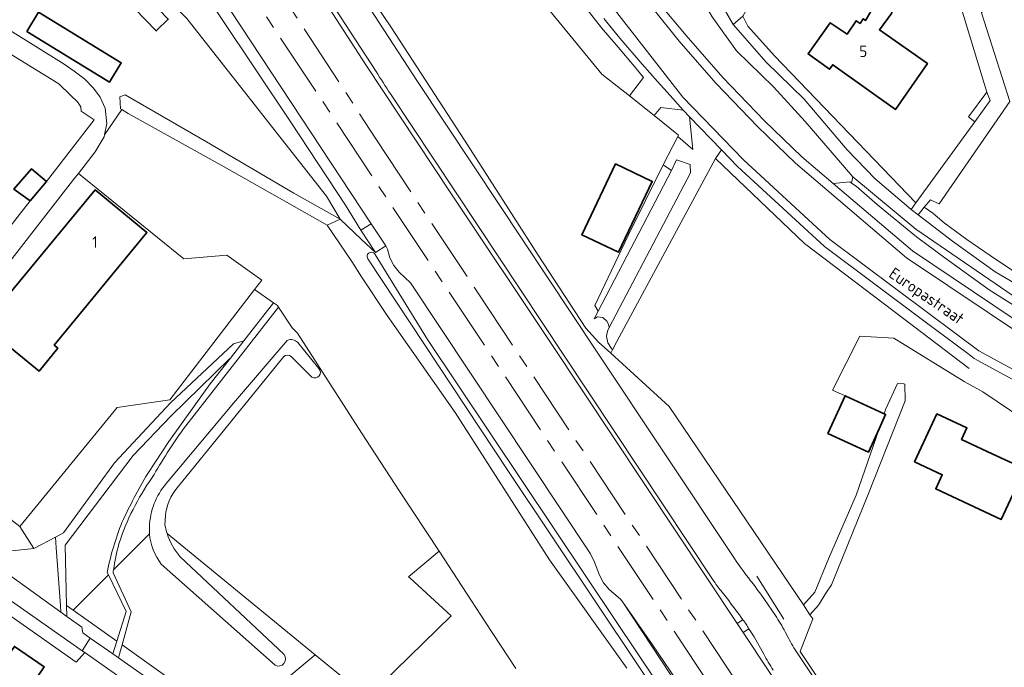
# Model space of a CAD drawing. Header units: metres. Extents: x 245598 to 248629, y 478632 to 481821.
# Tile 53 of 122: x 247946 to 248101, y 479524 to 479626. Entities that reach past the tile are written whole.
import ezdxf
from ezdxf.enums import TextEntityAlignment as Align

# ---------------------------------------------------------------- set-up
doc = ezdxf.new("R2010")
doc.units = ezdxf.units.M
doc.linetypes.add('AM-AS', pattern=[16, 10, -2, 2, -2])
doc.linetypes.add('IE-TERREINAFSCHEIDING', pattern=[10, 8, -2])
for name, color, linetype, lineweight in [('B-XX-AM-AS_SPOOR-G', 10, 'AM-AS', 18), ('B-XX-GR-GRAS-GV', 60, 'Continuous', 13), ('B-XX-GR-GROENVOORZIENING-GV', 80, 'Continuous', 18), ('B-XX-GR-HOUTWAL-GV', 40, 'Continuous', 13), ('B-XX-IE-TERREINAFSCHEIDING-G', 210, 'IE-TERREINAFSCHEIDING', 18), ('B-XX-IE-TERREINAFSCHEIDING_KUNSTMATIG_HEKWERK-G', 20, 'IE-TERREINAFSCHEIDING-KUNSTMATIG', 18), ('B-XX-KW-KUNSTWERK_GELUIDSWERING_SCHERM-G', 170, 'Continuous', 18), ('B-XX-OG-BEBOUWING-GV', 7, 'Continuous', 35), ('B-XX-OG-BEBOUWING-T18', 10, 'Continuous', 18), ('B-XX-OG-TERREIN_ERF-GV', 7, 'Continuous', 18), ('B-XX-OG-TOPOGRAFIE-T18', 10, 'Continuous', 18), ('B-XX-OG-WATER-GV', 130, 'Continuous', 18), ('B-XX-OG-WATER_GREPPEL-GV', 160, 'Continuous', 18), ('B-XX-OG-WATER_SLOOT-GV', 120, 'Continuous', 18), ('B-XX-VH-ONVERHARD-GV', 252, 'Continuous', 18), ('B-XX-VH-VERHARDING_GESLOTEN-GV', 252, 'Continuous', 18), ('B-XX-VH-VERHARDING_HALFVERHARDING-GV', 252, 'Continuous', 18), ('B-XX-VH-VERHARDING_OPEN-GV', 252, 'Continuous', 18)]:
    doc.layers.add(name, color=color, linetype=linetype, lineweight=lineweight)
doc.styles.add('NLCS-ISO-M-T18', font='NLCS-ISO.ttf', dxfattribs={"height": 1.8})
doc.linetypes.add('IE-TERREINAFSCHEIDING-KUNSTMATIG', pattern='A,4,[82,NLCS.SHX,S=0.75,R=90,X=0,Y=0],4,-2', length=10)

msp = doc.modelspace()

# ---------------------------------------------------------------- linework, layer by layer
at = {"layer": 'B-XX-AM-AS_SPOOR-G'}
for points in [[(247982.206, 479637.963), (248002.242, 479607.233), (248018.234, 479583.088), (248111.367, 479443.269), (248125.778, 479421.332), (248144.154, 479393.036), (248160.607, 479367.446), (248302.791, 479144.248), (248309.629, 479133.751), (248345.587, 479076.992), (248356.86, 479059.661), (248376.852, 479028.25), (248385.873, 479013.774), (248398.336, 478994.34), (248409.514, 478976.658), (248435.214, 478936.397), (248449.152, 478914.389), (248597.916, 478680.954), (248613.901, 478655.935), (248624.783, 478639.133), (248628.89, 478632.663)], [(247978.378, 479636.399), (248122.834, 479418.963), (248138.374, 479395.136), (248154.598, 479369.91), (248236.166, 479241.776), (248243.767, 479229.684), (248317.505, 479114.084), (248323.994, 479103.693), (248330.755, 479093.256), (248340.035, 479078.456), (248348.907, 479065.021), (248377.702, 479019.819), (248382.844, 479011.564), (248415.285, 478960.593), (248547.204, 478753.636), (248572.796, 478713.319), (248579.717, 478702.706), (248584.251, 478695.508), (248592.34, 478683.067), (248608.368, 478657.495), (248614.319, 478648.467), (248620.705, 478638.198), (248624.905, 478631.804)]]:
    msp.add_lwpolyline(points, dxfattribs=at)
at = {"layer": 'B-XX-GR-GRAS-GV'}
msp.add_lwpolyline([(247999.853, 479592.864), (248001.527, 479593.876), (247974.67, 479634.528), (247974.275, 479635.078), (247972.998, 479636.261), (247972.215, 479637.197), (247971.573, 479638.426), (247971.072, 479639.738), (247970.499, 479640.666), (247963.657, 479650.937), (247961.689, 479652.927), (247962.299, 479650.262), (247963.422, 479648.63), (247972.319, 479634.63), (247988.844, 479609.856), (247997.451, 479596.785)], close=True, dxfattribs=at)
at = {"layer": 'B-XX-GR-GROENVOORZIENING-GV'}
for points in [[(247958.867, 479691.003), (247955.688, 479686.995), (247956.587, 479686.884), (247956.977, 479687.415), (247956.998, 479687.443), (247957.864, 479688.621), (247961.781, 479693.83), (247966.743, 479688.229), (247966.699, 479685.751), (247960.847, 479681.696), (247961.676, 479680.359), (247977.082, 479655.326), (248000.666, 479618.887), (248014.035, 479598.666), (248029.971, 479574.887), (248059.149, 479530.967), (248060.048, 479531.571)], [(247975.154, 479668.468), (247980.962, 479659.078), (247982.031, 479657.39), (247987.491, 479649.019), (247994.47, 479638.299), (248008.803, 479616.269), (248017.626, 479602.991), (248037.008, 479573.817), (248058.694, 479541.183)], [(248002.282, 479617.84), (247978.833, 479653.808)], [(248117.436, 479453.03), (248119.629, 479451.864), (248117.539, 479455), (248111.135, 479464.607), (248110.761, 479465.185), (248110.209, 479464.517), (248070.546, 479524.379), (248069.032, 479526.555), (248071.036, 479531.713), (248070.6, 479532.357), (248069.557, 479533.9), (248048.436, 479565.135), (248039.224, 479573.498), (248037.295, 479575.249), (248035.316, 479577.46), (248027.797, 479588.95), (248016.281, 479606.87), (248004.622, 479624.831), (247987.688, 479649.836)], [(248055.363, 479537.778), (248031.847, 479573.172), (248004.54, 479614.314)], [(248041.756, 479523.978), (248029.6, 479541.022), (248014.756, 479564.156), (248004, 479579.422), (248000, 479585.529), (247998.433, 479587.922), (247994.6, 479593.633), (247978.34, 479602.8), (247963.24, 479611.24), (247962.261, 479611.827), (247959.502, 479607.839), (247959.44, 479607.56), (247958.06, 479605.2), (247955.395, 479601.785), (247971.978, 479588.339), (247978.782, 479588.905), (247984.274, 479585.004), (247983.146, 479583.535), (247986.136, 479581.433), (247986.767, 479580.989), (247986.937, 479580.731), (247989.078, 479577.478), (247989.9, 479576.66), (248000, 479560.99), (248005.978, 479551.822), (248012.209, 479542.335), (248019.478, 479531.267), (248024.284, 479523.901)], [(248095.671, 479571.108), (248086.882, 479577.767), (248069.721, 479590.76), (248055.746, 479604.122), (248040.194, 479575.322), (248039.51, 479574.055)], [(248103.922, 479585.556), (248099, 479588.878), (248095.278, 479591.378), (248091.722, 479594.033), (248089.956, 479595.533), (248088.589, 479596.456), (248087.622, 479595.278), (248093.022, 479591.122), (248099.767, 479586.289), (248104.322, 479583.611)], [(247969.367, 479545.128), (247992.691, 479526.063), (248000.928, 479519.33), (248014.108, 479532.204), (248007.589, 479538.151), (248007.398, 479538.325), (248012.209, 479542.335), (248005.978, 479551.822), (248000, 479560.99), (247989.9, 479576.66), (247989.078, 479577.478), (247986.937, 479580.731), (247971.948, 479561.583)], [(248039.51, 479574.055), (248039.224, 479573.498), (248048.436, 479565.135), (248069.557, 479533.9), (248071.356, 479535.889), (248073.522, 479541.133), (248077.9, 479551.178), (248081.475, 479561.604), (248079.796, 479557.947), (248073.42, 479560.882), (248076.15, 479566.812), (248074.143, 479567.713), (248078.437, 479576.176), (248083.825, 479575.891), (248094.879, 479569.068)], [(247988.298, 479575.523), (247979.802, 479565.653), (247969.551, 479553.348)], [(247969.551, 479553.348), (247979.802, 479565.653), (247988.298, 479575.523)], [(247993.262, 479571.089), (247989.939, 479575.194)], [(247989.939, 479575.194), (247993.262, 479571.089)], [(247966.325, 479554.555), (247969.628, 479559.635), (247976.16, 479568.661), (247979.351, 479572.746), (247979.211, 479572.615), (247969.934, 479563.596), (247964.048, 479557.416), (247953.306, 479543.289), (247953.546, 479533.819), (247954.576, 479533.086), (247960.123, 479538.633), (247959.937, 479539.02)], [(247970.98, 479552.347), (247987.757, 479572.994)], [(247987.757, 479572.994), (247970.98, 479552.347)], [(247988.896, 479572.994), (247992.16, 479569.742)], [(247992.16, 479569.742), (247988.896, 479572.994)], [(247969.038, 479546.489), (247969.108, 479547.924)], [(247969.108, 479547.924), (247969.038, 479546.489)], [(247960.929, 479539.439), (247966.599, 479545.108)], [(247966.599, 479545.108), (247960.929, 479539.439)], [(247979.686, 479515.22), (247992.691, 479526.063), (247969.367, 479545.128)], [(248024.284, 479523.901), (248019.478, 479531.267), (248012.209, 479542.335), (248007.398, 479538.325), (248007.589, 479538.151), (248014.108, 479532.204), (248000.928, 479519.33), (247992.691, 479526.063), (247979.686, 479515.22)], [(247968.448, 479540.338), (247986.364, 479524.406)], [(247986.364, 479524.406), (247968.448, 479540.338)], [(247987.767, 479526.135), (247971.439, 479541.469)], [(247971.439, 479541.469), (247987.767, 479526.135)], [(247960.859, 479538.948), (247963.736, 479532.81), (247962.28, 479527.605), (247979.686, 479515.22)], [(248060.902, 479538.16), (248061.236, 479537.717)], [(248057.807, 479534.578), (248056.545, 479536.146)], [(248062.84, 479535.602), (248064.009, 479533.904), (248065.153, 479532.249)], [(248060.985, 479530.143), (248060.071, 479529.58)], [(248060.071, 479529.58), (248075.828, 479505.861), (248113.418, 479449.472), (248126.875, 479428.982), (248160.338, 479377.22), (248162.021, 479378.333), (248158.219, 479384.034)], [(248066.701, 479529.655), (248067.151, 479528.767)], [(248063.328, 479526.148), (248061.814, 479528.868)], [(248068.668, 479526.188), (248102.254, 479475.839), (248116.883, 479453.861), (248117.436, 479453.03)]]:
    msp.add_lwpolyline(points, dxfattribs=at)
for points in [[(248058.733, 479633.978), (248057.278, 479632.378), (248055.767, 479629.989), (248058.522, 479625.211), (248060.033, 479626.511), (248071.333, 479646.456), (248085.378, 479670.011), (248093.678, 479682.6), (248091.167, 479684.378), (248091.156, 479684.389), (248088.012, 479678.294), (248079.783, 479666.286), (248073.821, 479662.003), (248072.468, 479653.909), (248059.475, 479633.034)], [(248042.187, 479613.998), (248044.412, 479616.901), (248042.955, 479618.603), (248040.374, 479621.638), (248037.79, 479624.682), (248035.307, 479627.83), (248031.667, 479632.625), (248030.777, 479633.775), (248030.125, 479634.573), (248029.537, 479635.342), (248028.305, 479636.98), (248026.538, 479639.42), (248024.797, 479641.871), (248022.653, 479645.182), (248020.465, 479648.802), (248021.799, 479641.042), (248022.685, 479636.975), (248028.201, 479629.134), (248037.843, 479617.396)], [(248074.256, 479600.2), (248076.856, 479600.467), (248077.156, 479600.256), (248077.333, 479601.233), (248069.856, 479609.933), (248064.878, 479615.422), (248059.022, 479621.067), (248055.2, 479626.422), (248052.267, 479631.5), (248047.089, 479628.489), (248046.969, 479628.419), (248051.122, 479623.489), (248056.878, 479616.889), (248063.456, 479610.078), (248069.322, 479604.389)], [(248086.522, 479596.111), (248087.289, 479597.167), (248065.022, 479620.311), (248060.8, 479624.956), (248060.033, 479626.511), (248058.522, 479625.211), (248063.678, 479619.278), (248069.678, 479613.489), (248076.433, 479605.511), (248080.856, 479600.922)], [(248046.078, 479610.908), (248049.889, 479607.789), (248049.793, 479607.604), (248052.13, 479605.563), (248051.641, 479610.697), (248050.672, 479611.7), (248050.617, 479611.762), (248047.1, 479612.159)], [(248047.466, 479603.145), (248048.799, 479602.254), (248049.589, 479603.933), (248051.733, 479603.189), (248051.767, 479601.867), (248038.994, 479577.546), (248038.744, 479576.994), (248038.536, 479576.195), (248038.791, 479575.114), (248039.356, 479574.227), (248039.51, 479574.055), (248040.194, 479575.322), (248055.746, 479604.122), (248056.662, 479605.496), (248051.641, 479610.697), (248052.13, 479605.563), (248049.793, 479607.604)], [(248037.248, 479580.128), (248048.799, 479602.254), (248047.466, 479603.145), (248041.997, 479591.998), (248036.698, 479581.031)], [(248077.156, 479600.256), (248077.867, 479599.767), (248081.233, 479596.867), (248087.356, 479591.789), (248091.822, 479588.5), (248098.833, 479583.467), (248103.633, 479580.422), (248104.939, 479579.633), (248105.423, 479580.57), (248087.277, 479593.023), (248077.333, 479601.233)], [(247981.471, 479575.46), (247986.136, 479581.433), (247983.146, 479583.535), (247969.822, 479566.173), (247961.495, 479564.977), (247946.16, 479546.26), (247948.4, 479542.8), (247951.775, 479544.575), (247953.04, 479545.24), (247961.1, 479556.26), (247969.9, 479565.7), (247979.84, 479574.96)], [(247935.9, 479554.23), (247933.08, 479546.81), (247939.93, 479541.9), (247948.4, 479542.8), (247946.16, 479546.26)], [(247948.4, 479542.8), (247939.93, 479541.9), (247952.647, 479532.777), (247952.566, 479533.807), (247951.9, 479542.877), (247951.775, 479544.575)], [(247961.432, 479528.208), (247962.897, 479532.859), (247960.123, 479538.633), (247954.576, 479533.086)], [(247960.801, 479526.205), (247961.432, 479528.208), (247954.576, 479533.086), (247953.546, 479533.819), (247953.59, 479532.1), (247955.96, 479530.4), (247956.1, 479529.5), (247957.28, 479528.68)], [(247962.28, 479527.605), (247962.031, 479526.715), (247961.71, 479525.567), (247984.327, 479509.672), (247985.453, 479511.116), (247983.337, 479512.618), (247982.463, 479513.239), (247979.686, 479515.22)]]:
    msp.add_lwpolyline(points, close=True, dxfattribs=at)
for points in [[(248004.54, 479614.314, -0.0086098), (248002.282, 479617.84)], [(247989.939, 479575.194, 0.3152103), (247988.298, 479575.523)], [(247988.298, 479575.523, -0.3152103), (247989.939, 479575.194)], [(247987.757, 479572.994, -0.3599651), (247988.896, 479572.994)], [(247988.896, 479572.994, 0.3599651), (247987.757, 479572.994)], [(247992.16, 479569.742, 0.8755655), (247993.262, 479571.089)], [(247993.262, 479571.089, -0.8755655), (247992.16, 479569.742)], [(247971.948, 479561.583, 0.0236168), (247967.03, 479553.941)], [(247962.266, 479546.889, -0.0282704), (247966.325, 479554.555)], [(247967.03, 479553.941, 0.0774225), (247961.781, 479543.488)], [(247969.551, 479553.348, 0.1699481), (247966.617, 479546.681)], [(247966.617, 479546.681, -0.1699481), (247969.551, 479553.348)], [(247969.108, 479547.924, -0.1611108), (247970.98, 479552.347)], [(247970.98, 479552.347, 0.1611108), (247969.108, 479547.924)], [(247959.937, 479539.02, -0.0468163), (247962.266, 479546.889)], [(247966.617, 479546.681, 0.0444594), (247966.599, 479545.108)], [(247966.599, 479545.108, -0.0444594), (247966.617, 479546.681)], [(247969.367, 479545.128, -0.0344728), (247969.038, 479546.489)], [(247969.038, 479546.489, 0.0344728), (247969.367, 479545.128)], [(247966.599, 479545.108, 0.1471206), (247968.448, 479540.338)], [(247968.448, 479540.338, -0.1471206), (247966.599, 479545.108)], [(247971.439, 479541.469, -0.104894), (247969.367, 479545.128)], [(247969.367, 479545.128, 0.104894), (247971.439, 479541.469)], [(247961.781, 479543.488, 0.0285789), (247960.929, 479539.439)], [(248058.694, 479541.183, 0.0086022), (248060.902, 479538.16)], [(247960.929, 479539.439, 0.0037076), (247960.859, 479538.948)], [(248056.545, 479536.146, -0.0170755), (248055.363, 479537.778)], [(248061.236, 479537.717, -0.0121296), (248062.84, 479535.602)], [(248060.048, 479531.571, 0.002721), (248057.807, 479534.578)], [(248065.153, 479532.249, -0.0270238), (248066.701, 479529.655)], [(248061.814, 479528.868, -0.03046), (248060.985, 479530.143)], [(248067.151, 479528.767, 0.021436), (248068.668, 479526.188)], [(247986.364, 479524.406, 0.8120393), (247987.767, 479526.135)], [(247987.767, 479526.135, -0.8120393), (247986.364, 479524.406)], [(248064.827, 479523.657, -0.0405853), (248063.328, 479526.148)]]:
    msp.add_lwpolyline(points, format="xyb", dxfattribs=at)
at = {"layer": 'B-XX-GR-HOUTWAL-GV'}
msp.add_lwpolyline([(247996.64, 479594.61), (248000, 479591.405), (248002.191, 479589.353), (247999.853, 479592.864), (247997.451, 479596.785), (247988.844, 479609.856), (247972.319, 479634.63), (247963.422, 479648.63), (247962.299, 479650.262), (247961.689, 479652.927), (247950.366, 479669.873), (247947.537, 479674.355), (247947.07, 479673.899), (247946.453, 479673.297), (247945.554, 479672.182), (247935.688, 479660.684), (247935.858, 479660.543), (247946.269, 479651.888), (247947.15, 479652.96), (247955.36, 479646.04), (247954.241, 479644.719), (247972.45, 479626.136), (247994.48, 479598.199)], close=True, dxfattribs=at)
at = {"layer": 'B-XX-IE-TERREINAFSCHEIDING-G'}
msp.add_lwpolyline([(248062.218, 479538.422), (248066.831, 479531.072)], dxfattribs=at)
at = {"layer": 'B-XX-IE-TERREINAFSCHEIDING_KUNSTMATIG_HEKWERK-G'}
for points in [[(248039.224, 479573.498), (248037.295, 479575.249), (248035.316, 479577.46), (248027.797, 479588.95), (248016.281, 479606.87), (248004.622, 479624.831), (247987.688, 479649.836), (247988.198, 479650.287), (247982.601, 479658.358), (247979.912, 479662.594), (247975.944, 479668.936), (247974.745, 479671.111), (247973.726, 479673.435), (247972.92, 479675.806), (247972.596, 479678.275), (247972.556, 479680.782), (247972.736, 479690.757), (247973.409, 479693.189), (247978.256, 479698.904), (247980.609, 479699.797), (247986.779, 479698.842)], [(247983.146, 479583.535), (247984.274, 479585.004), (247978.782, 479588.905), (247971.978, 479588.339), (247955.395, 479601.785)], [(247961.495, 479564.977), (247969.822, 479566.173), (247983.146, 479583.535)], [(248069.557, 479533.9), (248048.436, 479565.135), (248039.224, 479573.498)], [(247961.495, 479564.977), (247946.16, 479546.26)], [(247946.16, 479546.26), (247935.9, 479554.23)], [(248070.6, 479532.357), (248069.557, 479533.9)], [(248110.209, 479464.517), (248070.546, 479524.379), (248069.032, 479526.555), (248071.036, 479531.713), (248070.6, 479532.357)]]:
    msp.add_lwpolyline(points, dxfattribs=at)
at = {"layer": 'B-XX-KW-KUNSTWERK_GELUIDSWERING_SCHERM-G'}
for points in [[(247961.676, 479680.359), (247977.082, 479655.326), (248000.666, 479618.887), (248014.035, 479598.666), (248029.971, 479574.887), (248059.149, 479530.967)], [(248059.149, 479530.967), (248060.071, 479529.58)], [(248060.071, 479529.58), (248075.828, 479505.861), (248113.418, 479449.472), (248126.875, 479428.982), (248160.338, 479377.22), (248161.237, 479375.837)]]:
    msp.add_lwpolyline(points, dxfattribs=at)
at = {"layer": 'B-XX-OG-BEBOUWING-GV'}
for points in [[(247957.647, 479634.592), (247967.648, 479624.214), (247969.545, 479626.042), (247959.545, 479636.42)], [(248078.488, 479625.384), (248077.862, 479625.804), (248076.459, 479623.712), (248073.798, 479625.496), (248070.302, 479620.594), (248073.689, 479618.178), (248074.194, 479618.886), (248084.046, 479611.836), (248089.096, 479619.058), (248081.543, 479624.393), (248083.431, 479626.954), (248084.403, 479630.159), (248077.408, 479632.572), (248077.308, 479632.302), (248069.522, 479634.651), (248068.409, 479632.13), (248076.318, 479629.638), (248076.07, 479628.97), (248080.353, 479627.542), (248079.322, 479625.86), (248078.98, 479626.113)], [(247947.259, 479624.13), (247960.292, 479616.146), (247962.153, 479619.184), (247949.12, 479627.168)], [(247947.8, 479597.46), (247950.36, 479600.51), (247948.04, 479602.5), (247945.26, 479599.3)], [(248034.668, 479592.139), (248040.437, 479589.381), (248045.772, 479600.537), (248040.002, 479603.295)], [(247939.874, 479578.297), (247949.203, 479570.685), (247952.147, 479574.293), (247951.603, 479574.767), (247966.202, 479592.493), (247958.026, 479599.195), (247943.399, 479581.461), (247942.833, 479581.923)], [(248081.475, 479561.604), (248082.518, 479563.875), (248082.29, 479563.98), (248076.15, 479566.812), (248073.42, 479560.882), (248079.796, 479557.947)], [(248100.094, 479557.324), (248094.471, 479559.945), (248095.314, 479561.752), (248090.596, 479563.953), (248087.083, 479556.421), (248091.438, 479554.39), (248090.402, 479552.169), (248100.716, 479547.36), (248104.422, 479555.306)], [(247943.359, 479524.464), (247940.928, 479520.897), (247943.593, 479519.081), (247941.719, 479516.332), (247943.751, 479514.947), (247950.031, 479524.161), (247945.335, 479527.362)]]:
    msp.add_lwpolyline(points, close=True, dxfattribs=at)
at = {"layer": 'B-XX-OG-TERREIN_ERF-GV'}
for points in [[(248060.033, 479626.511), (248060.8, 479624.956), (248065.022, 479620.311), (248087.289, 479597.167), (248096.537, 479609.896), (248095.589, 479610.678), (248098.478, 479614.556), (248094.478, 479627.7), (248104.632, 479642.228), (248107.222, 479645.933), (248107.911, 479645.922), (248109.022, 479646.256), (248110.011, 479646.967), (248111.622, 479649.522), (248111.633, 479649.522), (248121.1, 479663.333), (248120.911, 479663.467), (248120.067, 479664.067), (248093.678, 479682.6), (248085.378, 479670.011), (248071.333, 479646.456)], [(247957.647, 479634.592), (247959.545, 479636.42), (247969.545, 479626.042), (247967.648, 479624.214)], [(248074.194, 479618.886), (248073.689, 479618.178), (248070.302, 479620.594), (248073.798, 479625.496), (248076.459, 479623.712), (248077.862, 479625.804), (248078.488, 479625.384), (248078.98, 479626.113), (248079.322, 479625.86), (248080.353, 479627.542), (248076.07, 479628.97), (248076.318, 479629.638), (248068.409, 479632.13), (248069.522, 479634.651), (248077.308, 479632.302), (248077.408, 479632.572), (248084.403, 479630.159), (248083.431, 479626.954), (248081.543, 479624.393), (248089.096, 479619.058), (248084.046, 479611.836)], [(247947.259, 479624.13), (247949.12, 479627.168), (247962.153, 479619.184), (247960.292, 479616.146)], [(248034.668, 479592.139), (248040.002, 479603.295), (248045.772, 479600.537), (248040.437, 479589.381)], [(247932.04, 479556.86), (247935.9, 479554.23), (247946.16, 479546.26), (247961.495, 479564.977), (247969.822, 479566.173), (247983.146, 479583.535), (247984.274, 479585.004), (247978.782, 479588.905), (247971.978, 479588.339), (247955.395, 479601.785), (247954.86, 479601.1), (247930.1, 479569.35), (247927.482, 479571.376), (247924.526, 479573.677), (247921.052, 479569.133), (247915.062, 479561.297), (247919.943, 479557.808), (247924.164, 479563.041), (247924.7, 479562.56)], [(247939.874, 479578.297), (247942.833, 479581.923), (247943.399, 479581.461), (247958.026, 479599.195), (247966.202, 479592.493), (247951.603, 479574.767), (247952.147, 479574.293), (247949.203, 479570.685)], [(248095.314, 479561.752), (248094.471, 479559.945), (248100.094, 479557.324), (248104.422, 479555.306), (248100.716, 479547.36), (248090.402, 479552.169), (248091.438, 479554.39), (248087.083, 479556.421), (248090.596, 479563.953)]]:
    msp.add_lwpolyline(points, close=True, dxfattribs=at)
for points in [[(247987.688, 479649.836), (248004.622, 479624.831), (248016.281, 479606.87), (248027.797, 479588.95), (248035.316, 479577.46), (248037.295, 479575.249), (248039.224, 479573.498), (248039.51, 479574.055), (248039.356, 479574.227), (248038.791, 479575.114), (248038.536, 479576.195), (248038.744, 479576.994), (248038.994, 479577.546), (248038.838, 479578.17), (248038.616, 479578.544), (248037.968, 479579.142), (248037.157, 479579.246), (248036.624, 479578.932), (248037.248, 479580.128), (248036.698, 479581.031), (248041.997, 479591.998), (248047.466, 479603.145), (248049.793, 479607.604), (248049.889, 479607.789), (248046.078, 479610.908), (248042.187, 479613.998), (248037.843, 479617.396), (248028.201, 479629.134)], [(247919.087, 479640.194), (247953.14, 479619), (247954.76, 479617.86), (247956.44, 479616.64), (247957.76, 479615.2), (247958.84, 479613.8), (247959.64, 479612.04), (247959.9, 479609.64), (247959.502, 479607.839), (247962.261, 479611.827), (247962.04, 479611.96), (247961.9, 479613.84), (247962.59, 479614.1), (247962.74, 479614.16), (247975.56, 479606.76), (247989.34, 479598.66), (247996.64, 479594.61), (247994.48, 479598.199), (247972.45, 479626.136)], [(247940.122, 479587.721), (247947.8, 479597.46), (247945.26, 479599.3), (247948.04, 479602.5), (247950.36, 479600.51), (247957.9, 479610.2), (247955.84, 479611.56), (247955.76, 479612.24), (247955.24, 479613.04), (247954.2, 479614.04), (247952.3, 479615.86), (247923.46, 479633.64)], [(248097.6, 479627.078), (248102.089, 479613.1), (248090.933, 479597), (248090.898, 479597.016), (248089.556, 479597.633), (248088.589, 479596.456), (248089.956, 479595.533), (248091.722, 479594.033), (248095.278, 479591.378), (248099, 479588.878), (248103.922, 479585.556)], [(248108.789, 479560.056), (248097.806, 479567.443), (248094.879, 479569.068), (248083.825, 479575.891), (248078.437, 479576.176), (248074.143, 479567.713), (248076.15, 479566.812), (248082.29, 479563.98), (248082.556, 479564.756), (248084.378, 479568.733), (248085.389, 479568.667), (248085.522, 479568.656), (248085.578, 479565.989), (248079.833, 479551.422), (248073.967, 479537.089), (248073.222, 479535.922), (248071.933, 479533.867), (248070.6, 479532.357), (248071.036, 479531.713), (248069.032, 479526.555), (248070.546, 479524.379), (248110.209, 479464.517)], [(247975.593, 479512.952), (247957.65, 479525.53), (247956.4, 479526.4), (247955.04, 479524.9), (247933.142, 479540.255)], [(247945.335, 479527.362), (247950.031, 479524.161), (247943.751, 479514.947)]]:
    msp.add_lwpolyline(points, dxfattribs=at)
at = {"layer": 'B-XX-OG-WATER-GV'}
msp.add_lwpolyline([(248048.799, 479602.254), (248037.248, 479580.128), (248036.624, 479578.932), (248037.157, 479579.246), (248037.968, 479579.142), (248038.616, 479578.544), (248038.838, 479578.17), (248038.994, 479577.546), (248051.767, 479601.867), (248051.733, 479603.189), (248049.589, 479603.933)], close=True, dxfattribs=at)
msp.add_lwpolyline([(248002.121, 479589.041, 1.040267), (248000.979, 479588.342)], format="xyb", dxfattribs=at)
for points in [[(248000.979, 479588.342), (248023.104, 479554.905), (248050.417, 479514.107), (248072.25, 479481.708), (248095.355, 479447.809)], [(248096.422, 479448.626), (248078.916, 479474.088), (248060.571, 479500.779), (248053.368, 479511.508), (248052.461, 479512.858), (248040.175, 479531.158), (248010.367, 479575.645), (248002.121, 479589.041)]]:
    msp.add_lwpolyline(points, dxfattribs=at)
at = {"layer": 'B-XX-OG-WATER_GREPPEL-GV'}
for points in [[(247962.59, 479614.1), (247961.9, 479613.84), (247962.04, 479611.96), (247962.261, 479611.827), (247963.24, 479611.24), (247978.34, 479602.8), (247994.6, 479593.633), (247996.64, 479594.61), (247989.34, 479598.66), (247975.56, 479606.76), (247962.74, 479614.16)], [(247981.471, 479575.46), (247979.84, 479574.96), (247969.9, 479565.7), (247961.1, 479556.26), (247953.04, 479545.24), (247951.775, 479544.575), (247951.9, 479542.877), (247952.566, 479533.807), (247952.647, 479532.777), (247953.59, 479532.1), (247953.546, 479533.819), (247953.306, 479543.289), (247964.048, 479557.416), (247969.934, 479563.596), (247979.211, 479572.615), (247979.351, 479572.746)], [(248085.389, 479568.667), (248084.378, 479568.733), (248082.556, 479564.756), (248082.29, 479563.98), (248082.518, 479563.875), (248081.475, 479561.604), (248077.9, 479551.178), (248073.522, 479541.133), (248071.356, 479535.889), (248069.557, 479533.9), (248070.6, 479532.357), (248071.933, 479533.867), (248073.222, 479535.922), (248073.967, 479537.089), (248079.833, 479551.422), (248085.578, 479565.989), (248085.522, 479568.656)]]:
    msp.add_lwpolyline(points, close=True, dxfattribs=at)
at = {"layer": 'B-XX-OG-WATER_SLOOT-GV'}
for points in [[(248071.05, 479488.972), (248041.135, 479534.341), (248040.784, 479534.783), (248038.971, 479536.331), (248038.113, 479537.358), (248037.435, 479538.561), (248036.691, 479540.625), (248036.059, 479541.951), (248007.711, 479584.568), (248005.887, 479586.264), (248005.055, 479587.283), (248004.461, 479588.495), (248004.069, 479589.849), (248003.835, 479590.382), (248002.191, 479589.353), (248000, 479591.405), (247996.64, 479594.61), (247994.6, 479593.633), (247998.433, 479587.922), (248000, 479585.529), (248004, 479579.422), (248014.756, 479564.156), (248029.6, 479541.022), (248041.756, 479523.978)], [(248095.355, 479447.809), (248072.25, 479481.708), (248050.417, 479514.107), (248023.104, 479554.905), (248000.979, 479588.342)], [(248002.121, 479589.041), (248010.367, 479575.645), (248040.175, 479531.158), (248052.461, 479512.858), (248053.368, 479511.508), (248060.571, 479500.779), (248078.916, 479474.088), (248096.422, 479448.626)]]:
    msp.add_lwpolyline(points, dxfattribs=at)
for points in [[(248003.835, 479590.382), (248001.527, 479593.876), (247999.853, 479592.864), (248002.191, 479589.353)], [(248099.023, 479447.455), (248097.012, 479450.993), (248089.992, 479461.958), (248075.923, 479482.523), (248074.293, 479484.193), (248073.16, 479485.597), (248072.078, 479487.973), (248071.402, 479489.743), (248059.051, 479508.171), (248045.805, 479527.632), (248041.135, 479534.341), (248071.05, 479488.972), (248071.546, 479487.99), (248072.149, 479486.448), (248072.916, 479485.091), (248073.741, 479484.058), (248074.605, 479483.251), (248075.271, 479482.787), (248075.749, 479482.146)]]:
    msp.add_lwpolyline(points, close=True, dxfattribs=at)
msp.add_lwpolyline([(248000.979, 479588.342, -1.040267), (248002.121, 479589.041)], format="xyb", dxfattribs=at)
at = {"layer": 'B-XX-VH-ONVERHARD-GV'}
for points in [[(248056.662, 479605.496), (248055.746, 479604.122), (248069.721, 479590.76), (248086.882, 479577.767), (248095.671, 479571.108)], [(248095.464, 479573.446), (248088.556, 479578.6), (248072.878, 479590.3), (248059.189, 479602.878), (248056.662, 479605.496)], [(247971.948, 479561.583), (247986.937, 479580.731), (247986.767, 479580.989), (247986.136, 479581.433), (247981.471, 479575.46), (247979.351, 479572.746), (247976.16, 479568.661), (247969.628, 479559.635), (247966.325, 479554.555)], [(247959.937, 479539.02), (247960.123, 479538.633)], [(247960.123, 479538.633), (247962.897, 479532.859), (247961.432, 479528.208), (247960.801, 479526.205), (247961.341, 479525.826), (247961.71, 479525.567), (247962.031, 479526.715), (247962.28, 479527.605), (247963.736, 479532.81), (247960.859, 479538.948)]]:
    msp.add_lwpolyline(points, dxfattribs=at)
for points in [[(247967.03, 479553.941, -0.0236168), (247971.948, 479561.583)], [(247966.325, 479554.555, 0.0282704), (247962.266, 479546.889)], [(247961.781, 479543.488, -0.0774225), (247967.03, 479553.941)], [(247962.266, 479546.889, 0.0468163), (247959.937, 479539.02)], [(247960.929, 479539.439, -0.0285789), (247961.781, 479543.488)], [(247960.859, 479538.948, -0.0037076), (247960.929, 479539.439)]]:
    msp.add_lwpolyline(points, format="xyb", dxfattribs=at)
at = {"layer": 'B-XX-VH-VERHARDING_GESLOTEN-GV'}
for points in [[(248058.694, 479541.183), (248037.008, 479573.817), (248017.626, 479602.991), (248008.803, 479616.269), (247994.47, 479638.299), (247987.491, 479649.019), (247982.031, 479657.39), (247980.962, 479659.078), (247975.154, 479668.468)], [(247978.833, 479653.808), (248002.282, 479617.84)], [(247930.1, 479569.35), (247954.86, 479601.1), (247955.395, 479601.785), (247958.06, 479605.2), (247959.44, 479607.56), (247959.502, 479607.839), (247959.9, 479609.64), (247959.64, 479612.04), (247958.84, 479613.8), (247957.76, 479615.2), (247956.44, 479616.64), (247954.76, 479617.86), (247953.14, 479619), (247919.087, 479640.194)], [(247923.46, 479633.64), (247952.3, 479615.86), (247954.2, 479614.04), (247955.24, 479613.04), (247955.76, 479612.24), (247955.84, 479611.56), (247957.9, 479610.2), (247950.36, 479600.51), (247947.8, 479597.46), (247940.122, 479587.721)], [(248104.322, 479583.611), (248099.767, 479586.289), (248093.022, 479591.122), (248087.622, 479595.278), (248086.522, 479596.111), (248080.856, 479600.922), (248076.433, 479605.511), (248069.678, 479613.489), (248063.678, 479619.278), (248058.522, 479625.211), (248055.767, 479629.989)], [(248055.2, 479626.422), (248059.022, 479621.067), (248064.878, 479615.422), (248069.856, 479609.933), (248077.333, 479601.233), (248087.277, 479593.023), (248105.423, 479580.57)], [(248004.54, 479614.314), (248031.847, 479573.172), (248055.363, 479537.778)], [(248061.236, 479537.717), (248060.902, 479538.16)], [(248056.545, 479536.146), (248057.807, 479534.578)], [(248065.153, 479532.249), (248064.009, 479533.904), (248062.84, 479535.602)], [(248067.151, 479528.767), (248066.701, 479529.655)], [(248061.814, 479528.868), (248063.328, 479526.148)], [(248151.141, 479401.302), (248120.05, 479449.075), (248118.655, 479451.198), (248117.436, 479453.03), (248116.883, 479453.861), (248102.254, 479475.839), (248068.668, 479526.188)]]:
    msp.add_lwpolyline(points, dxfattribs=at)
for points in [[(248002.282, 479617.84, 0.0086098), (248004.54, 479614.314)], [(248060.902, 479538.16, -0.0086022), (248058.694, 479541.183)], [(248055.363, 479537.778, 0.0170755), (248056.545, 479536.146)], [(248062.84, 479535.602, 0.0121296), (248061.236, 479537.717)], [(248057.807, 479534.578, -0.002721), (248060.048, 479531.571)], [(248060.048, 479531.571, -0.0402575), (248060.985, 479530.143)], [(248066.701, 479529.655, 0.0270238), (248065.153, 479532.249)], [(248060.985, 479530.143, 0.03046), (248061.814, 479528.868)], [(248068.668, 479526.188, -0.021436), (248067.151, 479528.767)], [(248063.328, 479526.148, 0.0405853), (248064.827, 479523.657)]]:
    msp.add_lwpolyline(points, format="xyb", dxfattribs=at)
msp.add_lwpolyline([(247928.23, 479546.14), (247933.18, 479542.66), (247955.973, 479526.699), (247957.28, 479528.68), (247956.1, 479529.5), (247955.96, 479530.4), (247953.59, 479532.1), (247952.647, 479532.777), (247939.93, 479541.9), (247933.08, 479546.81), (247922.83, 479554.18), (247919.147, 479556.821), (247918.624, 479557.195), (247896.86, 479572.8), (247876.46, 479587.24), (247874.04, 479584.271), (247884.255, 479576.73), (247890.74, 479572.4)], close=True, dxfattribs=at)
at = {"layer": 'B-XX-VH-VERHARDING_HALFVERHARDING-GV'}
for points in [[(248249.427, 479237.379), (248216.081, 479289.853), (248161.237, 479375.837), (248160.338, 479377.22), (248126.875, 479428.982), (248113.418, 479449.472), (248075.828, 479505.861), (248060.071, 479529.58), (248059.149, 479530.967), (248029.971, 479574.887), (248014.035, 479598.666), (248000.666, 479618.887), (247977.082, 479655.326)], [(247974.67, 479634.528), (248001.527, 479593.876), (248003.835, 479590.382), (248004.069, 479589.849), (248004.461, 479588.495), (248005.055, 479587.283), (248005.887, 479586.264), (248007.711, 479584.568), (248036.059, 479541.951), (248036.691, 479540.625), (248037.435, 479538.561), (248038.113, 479537.358), (248038.971, 479536.331), (248040.784, 479534.783), (248041.135, 479534.341), (248045.805, 479527.632), (248059.051, 479508.171), (248071.402, 479489.743), (248072.078, 479487.973), (248073.16, 479485.597), (248074.293, 479484.193), (248075.923, 479482.523), (248089.992, 479461.958), (248097.012, 479450.993)]]:
    msp.add_lwpolyline(points, dxfattribs=at)
at = {"layer": 'B-XX-VH-VERHARDING_OPEN-GV'}
for points in [[(248107.678, 479640.122), (248104.632, 479642.228), (248094.478, 479627.7), (248098.478, 479614.556), (248098.978, 479613.256), (248096.537, 479609.896), (248087.289, 479597.167), (248086.522, 479596.111), (248087.622, 479595.278), (248088.589, 479596.456), (248089.556, 479597.633), (248090.898, 479597.016), (248090.933, 479597), (248102.089, 479613.1), (248097.6, 479627.078), (248106.878, 479639.922)], [(248112.367, 479572.422), (248111.889, 479575.433), (248105.908, 479579.047), (248104.939, 479579.633), (248103.633, 479580.422), (248098.833, 479583.467), (248091.822, 479588.5), (248087.356, 479591.789), (248081.233, 479596.867), (248077.867, 479599.767), (248077.156, 479600.256), (248076.856, 479600.467), (248074.256, 479600.2), (248086.722, 479589.589)], [(247956.4, 479526.4), (247955.973, 479526.699), (247933.18, 479542.66), (247933.142, 479540.255), (247955.04, 479524.9)], [(247955.973, 479526.699), (247956.4, 479526.4), (247957.65, 479525.53), (247975.593, 479512.952), (247983.356, 479507.511), (247984.792, 479509.346), (247984.327, 479509.672), (247961.71, 479525.567), (247961.341, 479525.826), (247960.801, 479526.205), (247957.28, 479528.68)]]:
    msp.add_lwpolyline(points, close=True, dxfattribs=at)
for points in [[(248136.837, 479552.306), (248097.185, 479573.898), (248089.343, 479579.749), (248073.723, 479591.406), (248060.117, 479603.907), (248050.598, 479613.768), (248038.517, 479629.288)], [(248038.517, 479629.288), (248050.598, 479613.768), (248060.117, 479603.907), (248073.723, 479591.406), (248089.343, 479579.749), (248097.185, 479573.898), (248136.837, 479552.306), (248147.748, 479547.914), (248160.942, 479542.898), (248163.89, 479548.082), (248153.056, 479551.39), (248149.81, 479552.604), (248145.66, 479554.36), (248135.871, 479558.512), (248123.431, 479564.799), (248117.203, 479568.208), (248111.678, 479571.192), (248085.826, 479588.498), (248073.299, 479599.161), (248068.331, 479603.379), (248062.415, 479609.116), (248055.796, 479615.969), (248049.999, 479622.616), (248045.949, 479627.637)], [(248035.307, 479627.83), (248037.79, 479624.682), (248040.374, 479621.638), (248042.955, 479618.603), (248044.412, 479616.901), (248042.187, 479613.998), (248046.078, 479610.908), (248047.1, 479612.159), (248050.617, 479611.762), (248048.597, 479614.026), (248046.585, 479616.27), (248044.165, 479619.001), (248040.675, 479623.09), (248038.129, 479626.174)], [(248045.949, 479627.637), (248049.999, 479622.616), (248055.796, 479615.969), (248062.415, 479609.116), (248068.331, 479603.379), (248073.299, 479599.161), (248085.826, 479588.498), (248111.678, 479571.192)], [(248112.367, 479572.422), (248086.722, 479589.589), (248074.256, 479600.2), (248069.322, 479604.389), (248063.456, 479610.078), (248056.878, 479616.889), (248051.122, 479623.489), (248046.969, 479628.419)], [(248038.129, 479626.174), (248040.675, 479623.09), (248044.165, 479619.001), (248046.585, 479616.27), (248048.597, 479614.026), (248050.617, 479611.762), (248050.672, 479611.7), (248051.641, 479610.697), (248056.662, 479605.496), (248059.189, 479602.878), (248072.878, 479590.3), (248088.556, 479578.6), (248095.464, 479573.446), (248096.478, 479572.689), (248101.197, 479570.12), (248123.959, 479557.725)], [(248060.048, 479531.571), (248059.149, 479530.967)], [(248059.149, 479530.967), (248060.071, 479529.58), (248060.985, 479530.143)]]:
    msp.add_lwpolyline(points, dxfattribs=at)
msp.add_lwpolyline([(248060.985, 479530.143, 0.0402575), (248060.048, 479531.571)], format="xyb", dxfattribs=at)

# ---------------------------------------------------------------- texts
at = {"layer": 'B-XX-OG-BEBOUWING-T18', "style": 'NLCS-ISO-M-T18'}
for s, p in [('5', (248079, 479621)), ('1', (247958, 479591))]:
    msp.add_text(s, height=1.8, dxfattribs=at).set_placement(p, align=Align.MIDDLE_CENTER)
at = {"layer": 'B-XX-OG-TOPOGRAFIE-T18', "style": 'NLCS-ISO-M-T18'}
msp.add_text('Europastraat', height=1.8, rotation=325.6, dxfattribs=at).set_placement((248088.977, 479582.519), align=Align.MIDDLE_CENTER)

doc.saveas('drawing.dxf')
